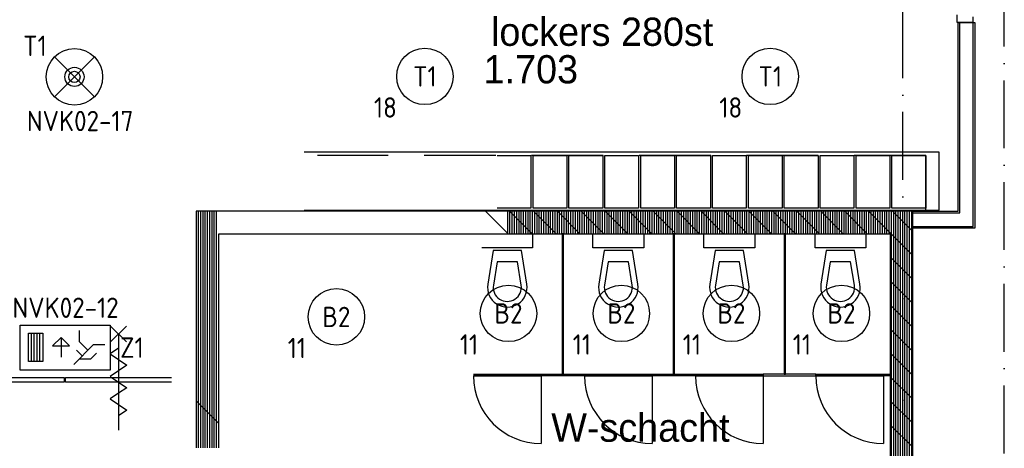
# Model space of a CAD drawing. Header units: millimetres. Extents: x 84333 to 240712, y -2244 to 84291.
# Tile 33 of 87: x 132094 to 140818, y 51222 to 55016. Entities that reach past the tile are written whole.
import ezdxf
from ezdxf.enums import TextEntityAlignment as Align

# ---------------------------------------------------------------- set-up
doc = ezdxf.new("R2010")
doc.units = ezdxf.units.MM
doc.header["$LTSCALE"] = 100
doc.linetypes.add('DASHDOT', pattern=[9, 6, -1.5, 0, -1.5])
doc.linetypes.add('HIDDEN', pattern=[9.525, 6.35, -3.175])
doc.layers.get('0').update_dxf_attribs({"linetype": 'CONTINUOUS'})
for name, color, linetype in [('AFDELING', 4, 'CONTINUOUS'), ('AL$1----_ALGEMEEN', 7, 'CONTINUOUS'), ('AL$7----_STRAMIEN', 1, 'DASHDOT'), ('AL22----_BINNENWAND', 7, 'CONTINUOUS'), ('AL22----_CAMPINGWANDJE', 1, 'CONTINUOUS'), ('AL28----_KONSTRUKTIE', 3, 'CONTINUOUS'), ('AL31----_BUITENKOZ', 7, 'CONTINUOUS'), ('AL32----_BINNENKOZ', 7, 'CONTINUOUS'), ('AL32----_DRAAIRICHTING', 1, 'CONTINUOUS'), ('AL65----_BEVEILIGING', 7, 'CONTINUOUS'), ('AL74----_INRSANITAIR', 7, 'CONTINUOUS'), ('ALXA1---_RASTER50', 12, 'CONTINUOUS'), ('ALXAB---_PREFABBETON', 1, 'CONTINUOUS'), ('BOUW', 8, 'CONTINUOUS'), ('EB63101-_ATTRIB', 2, 'CONTINUOUS'), ('EB63202-_ATTRIB', 2, 'CONTINUOUS'), ('EB63501-_ATTRIB', 2, 'CONTINUOUS'), ('EL63101-_LICHT-ARM', 3, 'CONTINUOUS'), ('EL63202-_NOODVRL-TXT', 3, 'CONTINUOUS'), ('EL63501-_NOODVRL-ARM', 3, 'CONTINUOUS'), ('EL6441--_DATACOM', 3, 'CONTINUOUS')]:
    doc.layers.add(name, color=color, linetype=linetype)
doc.styles.add('1_8', font='ISO', dxfattribs={"height": 1.8})
doc.styles.add('BURO-025', font='BUROFONT.shx', dxfattribs={"height": 250})
doc.styles.add('TECHNIC', font='technic_.ttf')

# ---------------------------------------------------------------- blocks, each defined once
blk = doc.blocks.new('ES3G00')
at = {"color": 0}
blk.add_circle((0, 0), 2.5, dxfattribs=at)
at = {"color": 0, "style": '1_8'}
for tag, flags, p in [('SCHAK', 8, (3.5, 2.75)), ('A_CODE', 8, (0, 0)), ('GROEP', 8, (-3.5, -2.75)), ('KAST', 9, (3.5, -2.75))]:
    blk.add_attdef(tag, text='', height=1.8, dxfattribs=dict(at, flags=flags)).set_placement(p, align=Align.MIDDLE)
blk = doc.blocks.new('ES3N026')
for p, q in [((0.375, -0.875), (0.375, 0.875)), ((2.25, 1.25), (2.25, -1.25)), ((2.5, 1.25), (2.5, -1.25)), ((2.75, 1.25), (2.75, -1.25)), ((3, 1.25), (3, -1.25)), ((-1.5, 0.75), (-1, 0.25))]:
    blk.add_line(p, q)
for points in [[(4.013, 2.007), (4.013, -1.981), (-3.988, -1.981), (-3.988, 2.007)], [(3.25, -1.25), (2, -1.25), (2, 1.25), (3.25, 1.25)], [(0.375, -0.875), (1.125, -0.125), (-0.375, -0.125)]]:
    blk.add_lwpolyline(points, close=True)
for points in [[(-0.75, 1.5), (-2.5, -0.25), (-3.5, -0.25)], [(-1.25, 1), (-2.25, 1), (-2.75, 0.5)], [(-2, 0.25), (-1.25, -0.5), (-1.25, -1.5)]]:
    blk.add_lwpolyline(points)
at = {"color": 2, "style": '1_8', "flags": 8}
blk.add_attdef('NUMMER', text='', height=1.8, dxfattribs=at).set_placement((4, 3.75), align=Align.MIDDLE)
at = {"style": '1_8'}
for tag, flags, p in [('A_CODE', 8, (-3.5, 2.75)), ('SCHAK', 8, (3.5, 2.75)), ('GROEP', 8, (-3.5, -2.75)), ('KAST', 9, (3.5, -2.75))]:
    blk.add_attdef(tag, text='', height=1.8, dxfattribs=dict(at, flags=flags)).set_placement(p, align=Align.MIDDLE_CENTER)
blk = doc.blocks.new('ES3G01')
at = {"color": 0}
for p, q in [((-1.768, 1.768), (1.768, -1.768)), ((1.768, 1.768), (-1.768, -1.768))]:
    blk.add_line(p, q, dxfattribs=at)
at = {"color": 6}
blk.add_lwpolyline([(1.768, -1.768), (1.75, -1.75)], dxfattribs=at)
blk.add_circle((0, 0), 2.5)
at = {"color": 0}
for radius in [0.85, 0.5]:
    blk.add_circle((0, 0), radius, dxfattribs=at)
at = {"color": 6, "style": '1_8'}
for tag, flags, p in [('A_CODE', 8, (-3.5, 2.75)), ('SCHAK', 8, (3.5, 2.75)), ('GROEP', 8, (-3.5, -2.75)), ('KAST', 9, (3.5, -2.75))]:
    blk.add_attdef(tag, text='', height=1.8, dxfattribs=dict(at, flags=flags)).set_placement(p, align=Align.MIDDLE)
blk = doc.blocks.new('A$C13e6995e')
at = {"layer": 'AL$1----_ALGEMEEN', "color": 8}
for p, q in [((55908.9, 56086.7), (50280.9, 56086.7)), ((51990.9, 56056.7), (52290.9, 56056.7)), ((52290.9, 56056.7), (52290.9, 55592.7)), ((52308.9, 55592.7), (52308.9, 56056.7)), ((52308.9, 56056.7), (52608.9, 56056.7)), ((52608.9, 56056.7), (52608.9, 55592.7)), ((52626.9, 55592.7), (52626.9, 56056.7)), ((52626.9, 56056.7), (52926.9, 56056.7)), ((52926.9, 56056.7), (52926.9, 55592.7)), ((52944.9, 55592.7), (52944.9, 56056.7)), ((52944.9, 56056.7), (53244.9, 56056.7)), ((53244.9, 56056.7), (53244.9, 55592.7)), ((53262.9, 55592.7), (53262.9, 56056.7)), ((53262.9, 56056.7), (53562.9, 56056.7)), ((53562.9, 56056.7), (53562.9, 55592.7)), ((53580.9, 55592.7), (53580.9, 56056.7)), ((53580.9, 56056.7), (53880.9, 56056.7)), ((53880.9, 56056.7), (53880.9, 55592.7)), ((53898.9, 55592.7), (53898.9, 56056.7)), ((53898.9, 56056.7), (54198.9, 56056.7)), ((54198.9, 56056.7), (54198.9, 55592.7)), ((54216.9, 55592.7), (54216.9, 56056.7)), ((54216.9, 56056.7), (54516.9, 56056.7)), ((54516.9, 56056.7), (54516.9, 55592.7)), ((54534.9, 55592.7), (54534.9, 56056.7)), ((54534.9, 56056.7), (54834.9, 56056.7)), ((54834.9, 56056.7), (54834.9, 55592.7)), ((54852.9, 55592.7), (54852.9, 56056.7)), ((54852.9, 56056.7), (55152.9, 56056.7)), ((55152.9, 56056.7), (55152.9, 55592.7)), ((55170.9, 55592.7), (55170.9, 56056.7)), ((55170.9, 56056.7), (55470.9, 56056.7)), ((55470.9, 56056.7), (55470.9, 55592.7)), ((55488.9, 55592.7), (55488.9, 56056.7)), ((55488.9, 56056.7), (55788.9, 56056.7)), ((55788.9, 56056.7), (55788.9, 55592.7)), ((55908.9, 55574.7), (55908.9, 56086.7)), ((50280.9, 55574.7), (55908.9, 55574.7)), ((52290.9, 55592.7), (51990.9, 55592.7)), ((52608.9, 55592.7), (52308.9, 55592.7)), ((52926.9, 55592.7), (52626.9, 55592.7)), ((53244.9, 55592.7), (52944.9, 55592.7)), ((53562.9, 55592.7), (53262.9, 55592.7)), ((53880.9, 55592.7), (53580.9, 55592.7)), ((54198.9, 55592.7), (53898.9, 55592.7)), ((54516.9, 55592.7), (54216.9, 55592.7)), ((54834.9, 55592.7), (54534.9, 55592.7)), ((55152.9, 55592.7), (54852.9, 55592.7)), ((55470.9, 55592.7), (55170.9, 55592.7)), ((55788.9, 55592.7), (55488.9, 55592.7))]:
    blk.add_line(p, q, dxfattribs=at)
at = {"layer": 'AL$1----_ALGEMEEN', "color": 8, "linetype": 'HIDDEN'}
for p, q in [((55788.9, 56056.7), (50400.9, 56056.7)), ((55788.9, 55574.7), (55788.9, 56056.7)), ((50400.9, 55574.7), (55788.9, 55574.7))]:
    blk.add_line(p, q, dxfattribs=at)
at = {"layer": 'AL$7----_STRAMIEN', "color": 1}
blk.add_line((56484.9, 40820), (56484.9, 79257.4), dxfattribs=at)
blk.add_lwpolyline([(55584.9, 23439.7), (55584.9, 63920)], dxfattribs=at)
at = {"layer": 'AL22----_BINNENWAND', "color": 8}
for p, q in [((56074.9, 55565), (56074.9, 57234.7)), ((56074.9, 57234.7), (56224.9, 57234.7)), ((56224.9, 57234.7), (56224.9, 55415)), ((55674.9, 55565), (56074.9, 55565)), ((55674.9, 55415), (55674.9, 55565)), ((56224.9, 55415), (55674.9, 55415))]:
    blk.add_line(p, q, dxfattribs=at)
at = {"layer": 'AL22----_BINNENWAND', "color": 8, "linetype": 'Continuous'}
for p, q in [((56089.9, 55550), (56089.9, 57234.7)), ((56209.9, 55430), (56209.9, 57234.7)), ((55674.9, 55550), (56089.9, 55550)), ((55674.9, 55430), (56209.9, 55430))]:
    blk.add_line(p, q, dxfattribs=at)
at = {"layer": 'AL22----_CAMPINGWANDJE', "color": 8}
for p, q in [((52566.4, 55365), (52566.4, 54121.5)), ((52579.4, 55365), (52566.4, 55365)), ((52579.4, 54121.5), (52579.4, 55365)), ((53550.4, 55365), (53550.4, 54121.5)), ((53563.4, 55365), (53550.4, 55365)), ((53563.4, 54121.5), (53563.4, 55365)), ((54534.4, 55365), (54534.4, 54121.5)), ((54547.4, 55365), (54534.4, 55365)), ((54547.4, 54121.5), (54547.4, 55365)), ((52566.4, 54121.5), (52579.4, 54121.5)), ((53550.4, 54121.5), (53563.4, 54121.5)), ((54813.9, 54121.5), (54348.9, 54121.5)), ((54348.9, 54121.5), (54348.9, 54108.5)), ((54348.9, 54108.5), (54813.9, 54108.5)), ((54534.4, 54121.5), (54547.4, 54121.5)), ((54813.9, 54108.5), (54813.9, 54121.5)), ((55413.9, 54121.5), (55473.9, 54121.5)), ((55413.9, 54108.5), (55413.9, 54121.5)), ((55473.9, 54108.5), (55413.9, 54108.5)), ((55473.9, 54121.5), (55473.9, 54108.5))]:
    blk.add_line(p, q, dxfattribs=at)
at = {"layer": 'AL28----_KONSTRUKTIE', "color": 8, "linetype": 'Continuous'}
for p, q in [((55674.9, 55565), (49324.9, 55565)), ((49324.9, 55565), (49324.9, 53469.7)), ((55674.9, 45965), (55674.9, 55565)), ((49524.9, 53469.7), (49524.9, 55365)), ((49524.9, 55365), (55474.9, 55365)), ((55474.9, 55365), (55474.9, 46165))]:
    blk.add_line(p, q, dxfattribs=at)
at = {"layer": 'AL31----_BUITENKOZ', "color": 8, "linetype": 'Continuous'}
for p, q in [((47215.4, 54094), (48153.9, 54094)), ((48153.9, 54094), (48153.9, 54053)), ((48165.9, 54053), (48165.9, 54094)), ((48165.9, 54094), (49106.4, 54094)), ((48153.9, 54053), (47215.4, 54053)), ((49106.4, 54053), (48165.9, 54053))]:
    blk.add_line(p, q, dxfattribs=at)
at = {"layer": 'AL32----_BINNENKOZ', "color": 8}
for p, q in [((56067.9, 57234.7), (56067.9, 57301.7)), ((56206.9, 57234.7), (56067.9, 57234.7)), ((56206.9, 57284.7), (56206.9, 57234.7)), ((51780.9, 54121.5), (52380.9, 54121.5)), ((52380.9, 54108.5), (51780.9, 54108.5)), ((52380.9, 54121.5), (52380.9, 54108.5)), ((52764.9, 54121.5), (53364.9, 54121.5)), ((52764.9, 54108.5), (52764.9, 54121.5)), ((53364.9, 54108.5), (52764.9, 54108.5)), ((53364.9, 54121.5), (53364.9, 54108.5)), ((53748.9, 54121.5), (54348.9, 54121.5)), ((53748.9, 54108.5), (53748.9, 54121.5)), ((54348.9, 54108.5), (53748.9, 54108.5)), ((54348.9, 54121.5), (54348.9, 54108.5)), ((54813.9, 54121.5), (55413.9, 54121.5)), ((54813.9, 54108.5), (54813.9, 54121.5)), ((55413.9, 54108.5), (54813.9, 54108.5)), ((55413.9, 54121.5), (55413.9, 54108.5))]:
    blk.add_line(p, q, dxfattribs=at)
at = {"layer": 'AL32----_DRAAIRICHTING', "color": 8}
for p, q in [((51780.9, 54108.5), (52380.9, 54108.5)), ((52380.9, 54108.5), (52380.9, 54121.5)), ((52380.9, 54121.5), (52764.9, 54121.5)), ((52380.9, 54108.5), (52380.9, 53508.5)), ((52764.9, 54108.5), (52380.9, 54108.5)), ((52764.9, 54121.5), (52764.9, 54108.5)), ((52764.9, 54108.5), (53364.9, 54108.5)), ((53364.9, 54108.5), (53364.9, 54121.5)), ((53364.9, 54121.5), (53748.9, 54121.5)), ((53748.9, 54108.5), (53364.9, 54108.5)), ((53364.9, 54108.5), (53364.9, 53508.5)), ((53748.9, 54121.5), (53748.9, 54108.5)), ((53748.9, 54108.5), (54348.9, 54108.5)), ((54348.9, 54108.5), (54348.9, 53508.5)), ((54813.9, 54108.5), (55413.9, 54108.5)), ((55413.9, 54108.5), (55413.9, 53508.5))]:
    blk.add_line(p, q, dxfattribs=at)
for centre in [(52380.9, 54108.5), (53364.9, 54108.5), (54348.9, 54108.5), (55413.9, 54108.5)]:
    blk.add_arc(centre, 600, 180, 270, dxfattribs=at)
at = {"layer": 'AL65----_BEVEILIGING', "color": 8, "linetype": 'Continuous'}
for p, q in [((48706.2, 54548), (48566.2, 54408)), ((48566.2, 54548), (48706.2, 54408)), ((48636.2, 54478), (48636.2, 53628)), ((48636.2, 54353), (48561.2, 54303)), ((48561.2, 54303), (48711.2, 54203)), ((48711.2, 54203), (48636.2, 54153)), ((48636.2, 54153), (48561.2, 54103)), ((48561.2, 54103), (48711.2, 54003)), ((48636.2, 53953), (48561.2, 53903)), ((48711.2, 54003), (48636.2, 53953)), ((48561.2, 53903), (48711.2, 53803)), ((48711.2, 53803), (48636.2, 53753))]:
    blk.add_line(p, q, dxfattribs=at)
at = {"layer": 'AL74----_INRSANITAIR', "color": 8, "linetype": 'Continuous'}
for p, q in [((51855.9, 55366), (52305.9, 55366)), ((52305.9, 55366), (52305.9, 55241)), ((52305.9, 55241), (51855.9, 55241)), ((52889.9, 54966), (52889.9, 54966)), ((53873.9, 54966), (53873.9, 54966)), ((54857.9, 54966), (54857.9, 54966)), ((53014.9, 54791), (53014.9, 54791)), ((53998.9, 54791), (53998.9, 54791)), ((54982.9, 54791), (54982.9, 54791))]:
    blk.add_line(p, q, dxfattribs=at)
for points in [[(53289.9, 55366), (53289.9, 55241), (52839.9, 55241), (52839.9, 55366), (53289.9, 55366)], [(54273.9, 55366), (54273.9, 55241), (53823.9, 55241), (53823.9, 55366), (54273.9, 55366)], [(55257.9, 55366), (55257.9, 55241), (54807.9, 55241), (54807.9, 55366), (55257.9, 55366)]]:
    blk.add_lwpolyline(points, dxfattribs=at)
for points in [[(52253.7, 54918.8), (52205.9, 55216), (51955.9, 55216), (51908.2, 54918.8, 1.173599)], [(53237.7, 54918.8), (53189.9, 55216), (52939.9, 55216), (52892.2, 54918.8, 1.173599)], [(54221.7, 54918.8), (54173.9, 55216), (53923.9, 55216), (53876.2, 54918.8, 1.173599)], [(55205.7, 54918.8), (55157.9, 55216), (54907.9, 55216), (54860.2, 54918.8, 1.173599)], [(52204.4, 54910.9), (52171.4, 55116), (51990.5, 55116), (51957.5, 54910.9, 1.173599)], [(53188.4, 54910.9), (53155.4, 55116), (52974.5, 55116), (52941.5, 54910.9, 1.173599)], [(54172.4, 54910.9), (54139.4, 55116), (53958.5, 55116), (53925.5, 54910.9, 1.173599)], [(55156.4, 54910.9), (55123.4, 55116), (54942.5, 55116), (54909.5, 54910.9, 1.173599)]]:
    blk.add_lwpolyline(points, format="xyb", close=True, dxfattribs=at)
at = {"layer": 'ALXA1---_RASTER50', "color": 8}
for p, q in [((49344.9, 53469.7), (49344.9, 55565)), ((49364.9, 53469.7), (49364.9, 55565)), ((49384.9, 53469.7), (49384.9, 55565)), ((49404.9, 53469.7), (49404.9, 55565)), ((49424.9, 53469.7), (49424.9, 55565)), ((49444.9, 53469.7), (49444.9, 55565)), ((49464.9, 53469.7), (49464.9, 55565)), ((49484.9, 53469.7), (49484.9, 55565)), ((49504.9, 53469.7), (49504.9, 55565)), ((52084.9, 55365), (52084.9, 55565)), ((52104.9, 55365), (52104.9, 55565)), ((52124.9, 55365), (52124.9, 55565)), ((52144.9, 55365), (52144.9, 55565)), ((52164.9, 55365), (52164.9, 55565)), ((52184.9, 55365), (52184.9, 55565)), ((52204.9, 55365), (52204.9, 55565)), ((52224.9, 55365), (52224.9, 55565)), ((52244.9, 55365), (52244.9, 55565)), ((52264.9, 55365), (52264.9, 55565)), ((52284.9, 55365), (52284.9, 55565)), ((52304.9, 55365), (52304.9, 55565)), ((52324.9, 55365), (52324.9, 55565)), ((52344.9, 55365), (52344.9, 55565)), ((52364.9, 55365), (52364.9, 55565)), ((52384.9, 55365), (52384.9, 55565)), ((52404.9, 55365), (52404.9, 55565)), ((52424.9, 55365), (52424.9, 55565)), ((52444.9, 55365), (52444.9, 55565)), ((52464.9, 55365), (52464.9, 55565)), ((52484.9, 55365), (52484.9, 55565)), ((52504.9, 55365), (52504.9, 55565)), ((52524.9, 55365), (52524.9, 55565)), ((52544.9, 55365), (52544.9, 55565)), ((52564.9, 55365), (52564.9, 55565)), ((52584.9, 55365), (52584.9, 55565)), ((52604.9, 55365), (52604.9, 55565)), ((52624.9, 55365), (52624.9, 55565)), ((52644.9, 55365), (52644.9, 55565)), ((52664.9, 55365), (52664.9, 55565)), ((52684.9, 55365), (52684.9, 55565)), ((52704.9, 55365), (52704.9, 55565)), ((52724.9, 55365), (52724.9, 55565)), ((52744.9, 55365), (52744.9, 55565)), ((52764.9, 55365), (52764.9, 55565)), ((52784.9, 55365), (52784.9, 55565)), ((52804.9, 55365), (52804.9, 55565)), ((52824.9, 55365), (52824.9, 55565)), ((52844.9, 55365), (52844.9, 55565)), ((52864.9, 55365), (52864.9, 55565)), ((52884.9, 55365), (52884.9, 55565)), ((52904.9, 55365), (52904.9, 55565)), ((52924.9, 55365), (52924.9, 55565)), ((52944.9, 55365), (52944.9, 55565)), ((52964.9, 55365), (52964.9, 55565)), ((52984.9, 55365), (52984.9, 55565)), ((53004.9, 55365), (53004.9, 55565)), ((53024.9, 55365), (53024.9, 55565)), ((53044.9, 55365), (53044.9, 55565)), ((53064.9, 55365), (53064.9, 55565)), ((53084.9, 55365), (53084.9, 55565)), ((53104.9, 55365), (53104.9, 55565)), ((53124.9, 55365), (53124.9, 55565)), ((53144.9, 55365), (53144.9, 55565)), ((53164.9, 55365), (53164.9, 55565)), ((53184.9, 55365), (53184.9, 55565)), ((53204.9, 55365), (53204.9, 55565)), ((53224.9, 55365), (53224.9, 55565)), ((53244.9, 55365), (53244.9, 55565)), ((53264.9, 55365), (53264.9, 55565)), ((53284.9, 55365), (53284.9, 55565)), ((53304.9, 55365), (53304.9, 55565)), ((53324.9, 55365), (53324.9, 55565)), ((53344.9, 55365), (53344.9, 55565)), ((53364.9, 55365), (53364.9, 55565)), ((53384.9, 55365), (53384.9, 55565)), ((53404.9, 55365), (53404.9, 55565)), ((53424.9, 55365), (53424.9, 55565)), ((53444.9, 55365), (53444.9, 55565)), ((53464.9, 55365), (53464.9, 55565)), ((53484.9, 55365), (53484.9, 55565)), ((53504.9, 55365), (53504.9, 55565)), ((53524.9, 55365), (53524.9, 55565)), ((53544.9, 55365), (53544.9, 55565)), ((53564.9, 55365), (53564.9, 55565)), ((53584.9, 55365), (53584.9, 55565)), ((53604.9, 55365), (53604.9, 55565)), ((53624.9, 55365), (53624.9, 55565)), ((53644.9, 55365), (53644.9, 55565)), ((53664.9, 55365), (53664.9, 55565)), ((53684.9, 55365), (53684.9, 55565)), ((53704.9, 55365), (53704.9, 55565)), ((53724.9, 55365), (53724.9, 55565)), ((53744.9, 55365), (53744.9, 55565)), ((53764.9, 55365), (53764.9, 55565)), ((53784.9, 55365), (53784.9, 55565)), ((53804.9, 55365), (53804.9, 55565)), ((53824.9, 55365), (53824.9, 55565)), ((53844.9, 55365), (53844.9, 55565)), ((53864.9, 55365), (53864.9, 55565)), ((53884.9, 55365), (53884.9, 55565)), ((53904.9, 55365), (53904.9, 55565)), ((53924.9, 55365), (53924.9, 55565)), ((53944.9, 55365), (53944.9, 55565)), ((53964.9, 55365), (53964.9, 55565)), ((53984.9, 55365), (53984.9, 55565)), ((54004.9, 55365), (54004.9, 55565)), ((54024.9, 55365), (54024.9, 55565)), ((54044.9, 55365), (54044.9, 55565)), ((54064.9, 55365), (54064.9, 55565)), ((54084.9, 55365), (54084.9, 55565)), ((54104.9, 55365), (54104.9, 55565)), ((54124.9, 55365), (54124.9, 55565)), ((54144.9, 55365), (54144.9, 55565)), ((54164.9, 55365), (54164.9, 55565)), ((54184.9, 55365), (54184.9, 55565)), ((54204.9, 55365), (54204.9, 55565)), ((54224.9, 55365), (54224.9, 55565)), ((54244.9, 55365), (54244.9, 55565)), ((54264.9, 55365), (54264.9, 55565)), ((54284.9, 55365), (54284.9, 55565)), ((54304.9, 55365), (54304.9, 55565)), ((54324.9, 55365), (54324.9, 55565)), ((54344.9, 55365), (54344.9, 55565)), ((54364.9, 55365), (54364.9, 55565)), ((54384.9, 55365), (54384.9, 55565)), ((54404.9, 55365), (54404.9, 55565)), ((54424.9, 55365), (54424.9, 55565)), ((54444.9, 55365), (54444.9, 55565)), ((54464.9, 55365), (54464.9, 55565)), ((54484.9, 55365), (54484.9, 55565)), ((54504.9, 55365), (54504.9, 55565)), ((54524.9, 55365), (54524.9, 55565)), ((54544.9, 55365), (54544.9, 55565)), ((54564.9, 55365), (54564.9, 55565)), ((54584.9, 55365), (54584.9, 55565)), ((54604.9, 55365), (54604.9, 55565)), ((54624.9, 55365), (54624.9, 55565)), ((54644.9, 55365), (54644.9, 55565)), ((54664.9, 55365), (54664.9, 55565)), ((54684.9, 55365), (54684.9, 55565)), ((54704.9, 55365), (54704.9, 55565)), ((54724.9, 55365), (54724.9, 55565)), ((54744.9, 55365), (54744.9, 55565)), ((54764.9, 55365), (54764.9, 55565)), ((54784.9, 55365), (54784.9, 55565)), ((54804.9, 55365), (54804.9, 55565)), ((54824.9, 55365), (54824.9, 55565)), ((54844.9, 55365), (54844.9, 55565)), ((54864.9, 55365), (54864.9, 55565)), ((54884.9, 55365), (54884.9, 55565)), ((54904.9, 55365), (54904.9, 55565)), ((54924.9, 55365), (54924.9, 55565)), ((54944.9, 55365), (54944.9, 55565)), ((54964.9, 55365), (54964.9, 55565)), ((54984.9, 55365), (54984.9, 55565)), ((55004.9, 55365), (55004.9, 55565)), ((55024.9, 55365), (55024.9, 55565)), ((55044.9, 55365), (55044.9, 55565)), ((55064.9, 55365), (55064.9, 55565)), ((55084.9, 55365), (55084.9, 55565)), ((55104.9, 55365), (55104.9, 55565)), ((55124.9, 55365), (55124.9, 55565)), ((55144.9, 55365), (55144.9, 55565)), ((55164.9, 55365), (55164.9, 55565)), ((55184.9, 55365), (55184.9, 55565)), ((55204.9, 55365), (55204.9, 55565)), ((55224.9, 55365), (55224.9, 55565)), ((55244.9, 55365), (55244.9, 55565)), ((55264.9, 55365), (55264.9, 55565)), ((55284.9, 55365), (55284.9, 55565)), ((55304.9, 55365), (55304.9, 55565)), ((55324.9, 55365), (55324.9, 55565)), ((55344.9, 55365), (55344.9, 55565)), ((55364.9, 55365), (55364.9, 55565)), ((55384.9, 55365), (55384.9, 55565)), ((55404.9, 55365), (55404.9, 55565)), ((55424.9, 55365), (55424.9, 55565)), ((55444.9, 55365), (55444.9, 55565)), ((55464.9, 55365), (55464.9, 55565)), ((55484.9, 45965), (55484.9, 55565)), ((55504.9, 45965), (55504.9, 55565)), ((55524.9, 45965), (55524.9, 55565)), ((55544.9, 45965), (55544.9, 55565)), ((55564.9, 45965), (55564.9, 55565)), ((55584.9, 45965), (55584.9, 55565)), ((55604.9, 45965), (55604.9, 55565)), ((55624.9, 45965), (55624.9, 55565)), ((55644.9, 45965), (55644.9, 55565)), ((55664.9, 45965), (55664.9, 55565))]:
    blk.add_line(p, q, dxfattribs=at)
at = {"layer": 'ALXAB---_PREFABBETON', "color": 8}
for p, q in [((52088.5, 55365), (51888.5, 55565)), ((52300.6, 55365), (52100.6, 55565)), ((52512.7, 55365), (52312.7, 55565)), ((52724.9, 55365), (52524.9, 55565)), ((52937, 55365), (52737, 55565)), ((53149.1, 55365), (52949.1, 55565)), ((53361.3, 55365), (53161.3, 55565)), ((53573.4, 55365), (53373.4, 55565)), ((53785.5, 55365), (53585.5, 55565)), ((53997.7, 55365), (53797.7, 55565)), ((54209.8, 55365), (54009.8, 55565)), ((54421.9, 55365), (54221.9, 55565)), ((54634.1, 55365), (54434.1, 55565)), ((54846.2, 55365), (54646.2, 55565)), ((55058.3, 55365), (54858.3, 55565)), ((55270.5, 55365), (55070.5, 55565)), ((55674.9, 55172.7), (55282.6, 55565)), ((55674.9, 55384.8), (55494.7, 55565)), ((55674.9, 54960.5), (55474.9, 55160.5)), ((55674.9, 54748.4), (55474.9, 54948.4)), ((55674.9, 54536.3), (55474.9, 54736.3)), ((55674.9, 54324.1), (55474.9, 54524.1)), ((55674.9, 54112), (55474.9, 54312)), ((55674.9, 53899.9), (55474.9, 54099.9)), ((49524.9, 53685.9), (49324.9, 53885.9)), ((55674.9, 53687.7), (55474.9, 53887.7)), ((55674.9, 53475.6), (55474.9, 53675.6))]:
    blk.add_line(p, q, dxfattribs=at)
at = {"layer": 'AFDELING', "color": 8, "style": 'TECHNIC'}
for p in [(92219.2, 54467.7), (58038, 41625.4), (88107.6, 41443.8)]:
    blk.add_attdef('VIDE', text='', height=500, dxfattribs=at).set_placement(p, align=Align.CENTER)
blk.add_attdef('VIDE', text='', height=500, rotation=90, dxfattribs=at).set_placement((75128.7, 25766.1), align=Align.CENTER)
at = {"layer": 'BOUW', "style": 'BURO-025'}
for s, p in [('lockers 280st', (51936.8, 57028.3)), ('1.703', (51871.4, 56696.1)), ('W-schacht', (52471.1, 53524.5))]:
    blk.add_text(s, height=250, dxfattribs=at).set_placement(p)

msp = doc.modelspace()

# ---------------------------------------------------------------- block references
at = {"layer": 'EL63101-_LICHT-ARM'}
ref = msp.add_blockref('ES3G00', (135684.1, 54514.1, 3500), dxfattribs=dict(at, xscale=100, yscale=100, zscale=100))
ref.add_attrib('A_CODE', 'T1', dxfattribs={"layer": 'EB63101-_ATTRIB', "color": 1, "height": 180, "style": '1_8', "flags": 8}).set_placement((135684.1, 54514.1, 3500), align=Align.MIDDLE)
ref.add_attrib('GROEP', '18', dxfattribs={"layer": 'EB63101-_ATTRIB', "color": 1, "height": 180, "style": '1_8', "flags": 8}).set_placement((135334.1, 54239.1, 3500), align=Align.MIDDLE)
ref = msp.add_blockref('ES3G00', (138744.3, 54514.1, 3500), dxfattribs=dict(at, xscale=100, yscale=100, zscale=100))
ref.add_attrib('A_CODE', 'T1', dxfattribs={"layer": 'EB63101-_ATTRIB', "color": 1, "height": 180, "style": '1_8', "flags": 8}).set_placement((138744.3, 54514.1, 3500), align=Align.MIDDLE)
ref.add_attrib('GROEP', '18', dxfattribs={"layer": 'EB63101-_ATTRIB', "color": 1, "height": 180, "style": '1_8', "flags": 8}).set_placement((138394.3, 54239.1, 3500), align=Align.MIDDLE)
ref = msp.add_blockref('ES3G00', (134899.7, 52385.2, 3900), dxfattribs=dict(at, xscale=100, yscale=100, zscale=100))
ref.add_attrib('A_CODE', 'B2', dxfattribs={"layer": 'EB63101-_ATTRIB', "color": 1, "height": 180, "style": '1_8', "flags": 8}).set_placement((134899.7, 52385.2, 3900), align=Align.MIDDLE)
ref.add_attrib('GROEP', '11', dxfattribs={"layer": 'EB63101-_ATTRIB', "color": 1, "height": 180, "style": '1_8', "flags": 8}).set_placement((134549.7, 52110.2, 3900), align=Align.MIDDLE)
ref = msp.add_blockref('ES3G00', (136424.7, 52416.2, 3900), dxfattribs=dict(at, xscale=100, yscale=100, zscale=100))
ref.add_attrib('A_CODE', 'B2', dxfattribs={"layer": '0', "color": 10, "height": 180, "style": '1_8', "flags": 8}).set_placement((136424.7, 52416.2, 3900), align=Align.MIDDLE)
ref.add_attrib('GROEP', '11', dxfattribs={"layer": '0', "color": 10, "height": 180, "style": '1_8', "flags": 8}).set_placement((136074.7, 52141.2, 3900), align=Align.MIDDLE)
ref = msp.add_blockref('ES3G00', (137424.7, 52416.2, 3900), dxfattribs=dict(at, xscale=100, yscale=100, zscale=100))
ref.add_attrib('A_CODE', 'B2', dxfattribs={"layer": '0', "color": 10, "height": 180, "style": '1_8', "flags": 8}).set_placement((137424.7, 52416.2, 3900), align=Align.MIDDLE)
ref.add_attrib('GROEP', '11', dxfattribs={"layer": '0', "color": 10, "height": 180, "style": '1_8', "flags": 8}).set_placement((137074.7, 52141.2, 3900), align=Align.MIDDLE)
ref = msp.add_blockref('ES3G00', (138399.7, 52416.2, 3900), dxfattribs=dict(at, xscale=100, yscale=100, zscale=100))
ref.add_attrib('A_CODE', 'B2', dxfattribs={"layer": '0', "color": 10, "height": 180, "style": '1_8', "flags": 8}).set_placement((138399.7, 52416.2, 3900), align=Align.MIDDLE)
ref.add_attrib('GROEP', '11', dxfattribs={"layer": '0', "color": 10, "height": 180, "style": '1_8', "flags": 8}).set_placement((138049.7, 52141.2, 3900), align=Align.MIDDLE)
ref = msp.add_blockref('ES3G00', (139374.7, 52416.2, 3900), dxfattribs=dict(at, xscale=100, yscale=100, zscale=100))
ref.add_attrib('A_CODE', 'B2', dxfattribs={"layer": '0', "color": 10, "height": 180, "style": '1_8', "flags": 8}).set_placement((139374.7, 52416.2, 3900), align=Align.MIDDLE)
ref.add_attrib('GROEP', '11', dxfattribs={"layer": '0', "color": 10, "height": 180, "style": '1_8', "flags": 8}).set_placement((139024.7, 52141.2, 3900), align=Align.MIDDLE)
at = {"layer": 'EL63202-_NOODVRL-TXT'}
ref = msp.add_blockref('ES3N026', (132498, 52115.3), dxfattribs=dict(at, xscale=100, yscale=100, zscale=100, rotation=180))
ref.add_attrib('A_CODE', 'Z1', dxfattribs={"layer": 'EB63202-_ATTRIB', "color": 1, "height": 180, "style": '1_8', "flags": 8}).set_placement((133088.2, 52113.1), align=Align.MIDDLE_CENTER)
ref.add_attrib('GROEP', 'NVK02-12', dxfattribs={"layer": 'EB63202-_ATTRIB', "color": 1, "height": 180, "style": '1_8', "flags": 8}).set_placement((132500.2, 52466.4), align=Align.MIDDLE_CENTER)
at = {"layer": 'EL63501-_NOODVRL-ARM'}
ref = msp.add_blockref('ES3G01', (132578.7, 54509.6), dxfattribs=dict(at, xscale=100, yscale=100, zscale=100))
ref.add_attrib('A_CODE', 'T1', dxfattribs={"layer": 'EB63501-_ATTRIB', "color": 1, "height": 180, "style": '1_8', "flags": 8}).set_placement((132228.7, 54784.6), align=Align.MIDDLE)
ref.add_attrib('GROEP', 'NVK02-17', dxfattribs={"layer": 'EB63501-_ATTRIB', "color": 1, "height": 180, "style": '1_8', "flags": 8}).set_placement((132629.2, 54119.3), align=Align.MIDDLE)
at = {"layer": 'EL6441--_DATACOM'}
msp.add_blockref('A$C13e6995e', (84333, -2244.2), dxfattribs=at)

doc.saveas('drawing.dxf')
